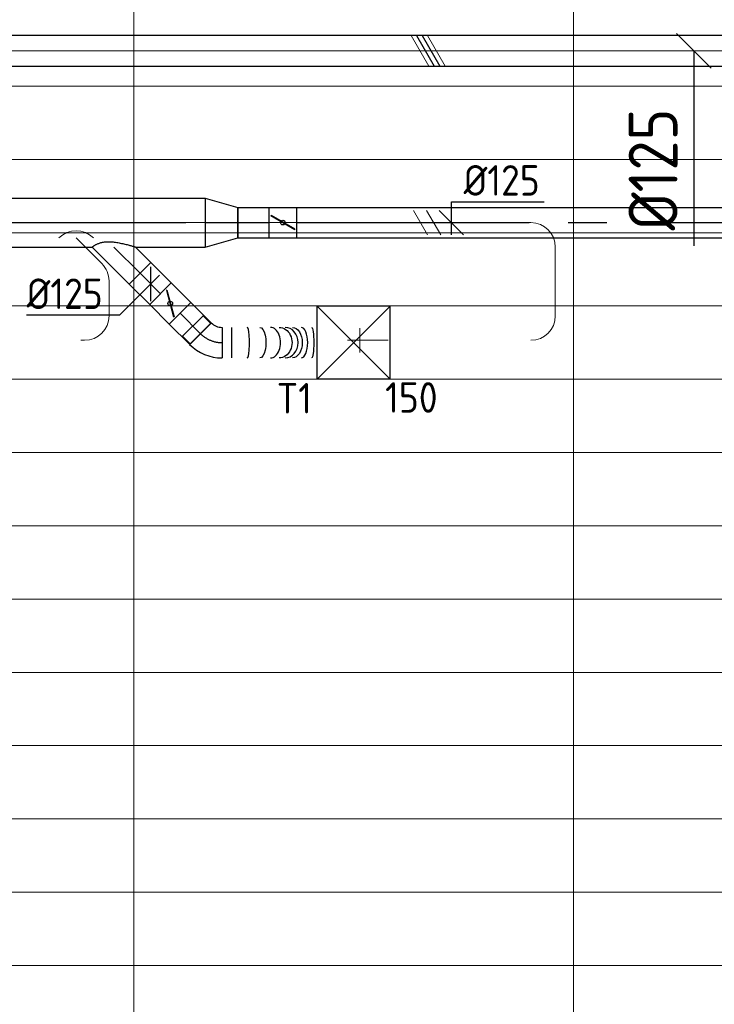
# Model space of a CAD drawing. Header units: millimetres. Extents: x -72412 to 16313, y -1015 to 52998.
# Tile 24 of 64: x -38191 to -35347, y 14970 to 19001. Entities that reach past the tile are written whole.
import ezdxf
from ezdxf.enums import TextEntityAlignment as Align

# ---------------------------------------------------------------- set-up
doc = ezdxf.new("R2010")
doc.units = ezdxf.units.MM
doc.header["$LTSCALE"] = 50
doc.linetypes.add('CENTER2', pattern=[28.575, 19.05, -3.175, 3.175, -3.175])
for name, color, linetype in [('4plfd', 254, 'Continuous'), ('WL570---_TOEVOER', 200, 'Continuous'), ('WL570---_TOEVOER_HL', 1, 'Continuous'), ('WM570---_TOEVOER', 2, 'Continuous'), ('WM570---_TOEVOER_PR', 2, 'Continuous')]:
    doc.layers.add(name, color=color, linetype=linetype)
for name, color, linetype, lineweight in [('WL570---_BESTAAND-HARTLIJN', 161, 'Continuous', 0), ('WL570---_BESTAAND-TOEVOER', 180, 'Continuous', 0), ('WL570---_DEMONTEREN', 10, 'Continuous', 0)]:
    doc.layers.add(name, color=color, linetype=linetype, lineweight=lineweight)
doc.layers.get('WL570---_DEMONTEREN').off()
doc.styles.add('BURO-025', font='ISO96.shx', dxfattribs={"height": 125})
doc.styles.add('MAATVOERING', font='ISO')

# ---------------------------------------------------------------- blocks, each defined once
blk = doc.blocks.new('Groep-43')
at = {"color": 8, "linetype": 'Continuous', "lineweight": 13}
for p, q in [((-22154.912, 17199.14), (-73154.912, 17199.14)), ((-73154.912, 16899.14), (-22154.912, 16899.14)), ((-22154.912, 16599.14), (-73154.912, 16599.14)), ((-22154.912, 16299.14), (-73154.912, 16299.14)), ((-22154.912, 15999.14), (-73154.912, 15999.14)), ((-22154.912, 15699.14), (-73154.912, 15699.14)), ((-22154.912, 15399.14), (-73154.912, 15399.14)), ((-73154.912, 15099.14), (-22154.912, 15099.14)), ((-22154.912, 14799.14), (-73154.912, 14799.14)), ((-22154.912, 14499.14), (-73154.912, 14499.14)), ((-22154.912, 14199.14), (-73154.912, 14199.14)), ((-22154.912, 13899.14), (-73154.912, 13899.14)), ((-22154.912, 13599.14), (-73154.912, 13599.14))]:
    blk.add_line(p, q, dxfattribs=at)
blk = doc.blocks.new('Groep-50')
at = {"color": 8, "linetype": 'Continuous', "lineweight": 13}
for p, q in [((-40454.9, 18999.1), (-40454.9, 7003.9)), ((-38654.9, 18999.1), (-38654.9, 7233.8))]:
    blk.add_line(p, q, dxfattribs=at)
at = {"color": 8}
blk.add_blockref('Groep-43', (0, 0), dxfattribs=at)
blk = doc.blocks.new('Block plafond 5e verd')
at = {"layer": '4plfd'}
blk.add_blockref('Groep-50', (73304.9, -19149.1), dxfattribs=at)
blk = doc.blocks.new('KARO')
for p, q in [((1, 0.5), (0, 0.5)), ((0, -0.5), (1, -0.5))]:
    blk.add_line(p, q)
at = {"invisible_edges": 15}
blk.add_3dface([(0, 0.5), (0, -0.5), (1, -0.5), (1, 0.5)], dxfattribs=at)
at = {"layer": 'WL570---_BESTAAND-HARTLIJN'}
blk.add_line((0, 0), (1, 0), dxfattribs=at)
blk = doc.blocks.new('OZA1250100045L')
blk.add_lwpolyline([(-70.7, 0), (-106.1, 35.4), (-35.4, 106.1), (70.7, 0)])
at = {"layer": 'WL570---_BESTAAND-HARTLIJN'}
blk.add_line((0, 0), (-70.7, 70.7), dxfattribs=at)
at = {"layer": 'WL570---_BESTAAND-TOEVOER'}
blk.add_arc((0, 70.7), 100, 225, 315, dxfattribs=at)
blk = doc.blocks.new('OSV1251000460G')
blk.add_lwpolyline([(0, -62.5), (46.7, -50), (46.7, 50), (0, 62.5)], close=True)
at = {"layer": 'WL570---_BESTAAND-HARTLIJN'}
blk.add_line((0, 0), (46.7, 0), dxfattribs=at)
blk = doc.blocks.new('OBO10000090L')
blk.add_lwpolyline([(50, 0, 0.414214), (-100, 150), (-100, 50, -0.414214), (-50, 0)], format="xyb", close=True)
at = {"invisible_edges": 15}
for points in [[(-91.3, 49.2), (-74, 147.7), (-100, 150), (-100, 50)], [(-82.9, 47), (-48.7, 141), (-74, 147.7), (-91.3, 49.2)], [(-75, 43.3), (-25, 129.9), (-48.7, 141), (-82.9, 47)], [(-67.9, 38.3), (-3.6, 114.9), (-25, 129.9), (-75, 43.3)], [(-61.7, 32.1), (14.9, 96.4), (-3.6, 114.9), (-67.9, 38.3)], [(-56.7, 25), (29.9, 75), (14.9, 96.4), (-61.7, 32.1)], [(-53, 17.1), (41, 51.3), (29.9, 75), (-56.7, 25)], [(-50.8, 8.7), (47.7, 26), (41, 51.3), (-53, 17.1)], [(-50, 0), (50, 0), (47.7, 26), (-50.8, 8.7)]]:
    blk.add_3dface(points, dxfattribs=at)
at = {"layer": 'WL570---_BESTAAND-HARTLIJN'}
blk.add_arc((-100, 0), 100, 0, 90, dxfattribs=at)
blk = doc.blocks.new('OBO10000045H')
blk.add_lwpolyline([(50, -41.4, 0.198912), (6.1, 64.6), (-64.6, -6.1, -0.198912), (-50, -41.4)], format="xyb", close=True)
at = {"invisible_edges": 15}
for points in [[(-61.7, -9.3), (14.9, 55), (6.1, 64.6), (-64.6, -6.1)], [(-59, -12.7), (22.9, 44.6), (14.9, 55), (-61.7, -9.3)], [(-56.7, -16.4), (29.9, 33.6), (22.9, 44.6), (-59, -12.7)], [(-54.7, -20.3), (35.9, 22), (29.9, 33.6), (-56.7, -16.4)], [(-53, -24.3), (41, 9.9), (35.9, 22), (-54.7, -20.3)], [(-51.7, -28.5), (44.9, -2.6), (41, 9.9), (-53, -24.3)], [(-50.8, -32.7), (47.7, -15.4), (44.9, -2.6), (-51.7, -28.5)], [(-50.2, -37.1), (49.4, -28.3), (47.7, -15.4), (-50.8, -32.7)], [(-50, -41.4), (50, -41.4), (49.4, -28.3), (-50.2, -37.1)]]:
    blk.add_3dface(points, dxfattribs=at)
at = {"layer": 'WL570---_BESTAAND-HARTLIJN'}
blk.add_arc((-100, -41.4), 100, 0, 45, dxfattribs=at)
blk = doc.blocks.new('OBO10000090ZE')
blk.add_lwpolyline([(-50, 0), (50, 0), (50, 100, 1), (-50, 100)], format="xyb", close=True)
at = {"layer": 'WL570---_BESTAAND-HARTLIJN'}
for points in [[(0, 0), (0, 150)], [(-50, 100), (50, 100)]]:
    blk.add_lwpolyline(points, dxfattribs=at)
blk = doc.blocks.new('OBO10000090H')
blk.add_lwpolyline([(50, -100, 0.414214), (-100, 50), (-100, -50, -0.414214), (-50, -100)], format="xyb", close=True)
at = {"invisible_edges": 15}
for points in [[(-91.3, -50.8), (-74, 47.7), (-100, 50), (-100, -50)], [(-82.9, -53), (-48.7, 41), (-74, 47.7), (-91.3, -50.8)], [(-75, -56.7), (-25, 29.9), (-48.7, 41), (-82.9, -53)], [(-67.9, -61.7), (-3.6, 14.9), (-25, 29.9), (-75, -56.7)], [(-61.7, -67.9), (14.9, -3.6), (-3.6, 14.9), (-67.9, -61.7)], [(-56.7, -75), (29.9, -25), (14.9, -3.6), (-61.7, -67.9)], [(-53, -82.9), (41, -48.7), (29.9, -25), (-56.7, -75)], [(-50.8, -91.3), (47.7, -74), (41, -48.7), (-53, -82.9)], [(-50, -100), (50, -100), (47.7, -74), (-50.8, -91.3)]]:
    blk.add_3dface(points, dxfattribs=at)
at = {"layer": 'WL570---_BESTAAND-HARTLIJN'}
blk.add_arc((-100, -100), 100, 0, 90, dxfattribs=at)
blk = doc.blocks.new('MVLINE')
blk.add_line((35.4, -35.4), (-35.4, 35.4))
blk = doc.blocks.new('UISO')
for p, q in [((0, 0.18), (1, 0.757)), ((0, 0), (1, 0.577))]:
    blk.add_line(p, q)
at = {"layer": 'WL570---_BESTAAND-TOEVOER'}
for p, q in [((0, 0.36), (1, 0.937)), ((0, -0.18), (1, 0.397))]:
    blk.add_line(p, q, dxfattribs=at)
blk = doc.blocks.new('*U573')
at = {"color": 0, "ltscale": 10}
for p, q in [((150, 150, -2500), (-150, 150, -2500)), ((-150, -150, -2500), (-150, 150, -2500)), ((150, -150, -2500), (-150, 150, -2500)), ((-150, -150, -2500), (150, 150, -2500)), ((150, -150, -2500), (150, 150, -2500)), ((150, -150, -2500), (-150, -150, -2500))]:
    blk.add_line(p, q, dxfattribs=at)
at = {"layer": 'WL570---_TOEVOER_HL', "linetype": 'CENTER2'}
blk.add_circle((0, 0, -2500), 0.075, dxfattribs=at)
at = {"layer": 'WL570---_TOEVOER', "color": 2, "style": 'BURO-025'}
for tag in ['MC', 'Q']:
    blk.add_attdef(tag, text='', height=125, dxfattribs=at).set_placement((0, 0), align=Align.MIDDLE)
at = {"layer": 'WM570---_TOEVOER_PR', "color": 2, "style": 'BURO-025'}
blk.add_attdef('POSNR', text='', height=125, dxfattribs=at).set_placement((0, 0), align=Align.MIDDLE)
blk = doc.blocks.new('*U969')
at = {"color": 0, "ltscale": 10}
for p, q in [((0, 100, -2700), (2460.9, 100, -2700)), ((0, -100, -2700), (0, 100, -2700)), ((2460.9, 100, -2700), (2460.9, -100, -2700)), ((0, -100, -2700), (183.8, -100, -2700)), ((360.6, -100, -2700), (1998.5, -100, -2700)), ((2175.3, -100, -2700), (2460.9, -100, -2700))]:
    blk.add_line(p, q, dxfattribs=at)
at = {"layer": 'WL570---_TOEVOER_HL', "linetype": 'CENTER2'}
blk.add_line((0, 0, -2700), (2460.9, 0, -2700), dxfattribs=at)
at = {"layer": 'WM570---_TOEVOER_PR', "color": 2, "style": 'BURO-025'}
blk.add_attdef('POSNR', text='', height=125, dxfattribs=at).set_placement((0, 0), align=Align.MIDDLE)
blk = doc.blocks.new('*U971')
at = {"color": 0, "ltscale": 10}
for p, q in [((0, 88.4, -2700), (63.3, 151.7, -2700)), ((63.3, 151.7, -2700), (151.7, 63.3, -2700)), ((0, -88.4, -2700), (151.7, 63.3, -2700))]:
    blk.add_line(p, q, dxfattribs=at)
blk.add_spline([(-0.2, -88.1, -2700), (-0.8, -87.4, -2700), (-1.8, -86.1, -2700), (-3.1, -84.3, -2700), (-4.7, -82, -2700), (-6.6, -79.1, -2700), (-8.7, -75.7, -2700), (-10.8, -71.7, -2700), (-13.1, -67.2, -2700), (-15.2, -62, -2700), (-17.2, -56.2, -2700), (-19, -49.7, -2700), (-20.4, -42.5, -2700), (-21.4, -34.8, -2700), (-21.9, -26.4, -2700), (-21.9, -17.4, -2700), (-21.4, -8, -2700), (-20.4, 1.8, -2700), (-19, 11.7, -2700), (-17.2, 21.7, -2700), (-15.2, 31.5, -2700), (-13.1, 41, -2700), (-10.8, 50, -2700), (-8.7, 58.4, -2700), (-6.6, 66, -2700), (-4.7, 72.6, -2700), (-3.1, 78.1, -2700), (-1.8, 82.6, -2700), (-0.8, 85.8, -2700), (-0.2, 87.7, -2700), (0, 88.4, -2700)], degree=3, dxfattribs=at)
at = {"layer": 'WL570---_TOEVOER_HL', "linetype": 'CENTER2'}
blk.add_line((0, 0, -2700), (107.5, 107.5, -2700), dxfattribs=at)
at = {"layer": 'WM570---_TOEVOER_PR', "color": 2, "style": 'BURO-025'}
blk.add_attdef('POSNR', text='', height=125, dxfattribs=at).set_placement((0, 0), align=Align.MIDDLE)
blk = doc.blocks.new('*U972')
at = {"color": 0, "ltscale": 10}
for p, q in [((0, 100, -2700), (134.1, 62.5, -2700)), ((0, 100, -2700), (0, -100, -2700)), ((134.1, 62.5, -2700), (134.1, -62.5, -2700)), ((0, -100, -2700), (134.1, -62.5, -2700))]:
    blk.add_line(p, q, dxfattribs=at)
at = {"layer": 'WL570---_TOEVOER_HL', "linetype": 'CENTER2'}
blk.add_line((0, 0, -2700), (134.1, 0, -2700), dxfattribs=at)
for centre in [(0, 0, -2700), (134.1, 0, -2700)]:
    blk.add_circle(centre, 0.075, dxfattribs=at)
at = {"layer": 'WM570---_TOEVOER_PR', "color": 2, "style": 'BURO-025'}
blk.add_attdef('POSNR', text='', height=125, dxfattribs=at).set_placement((0, 0), align=Align.MIDDLE)
blk = doc.blocks.new('*U976')
at = {"color": 0, "ltscale": 10}
for p, q in [((0, 62.5, -2700), (118.3, 62.5, -2700)), ((0, -62.5, -2700), (0, 62.5, -2700)), ((0, -62.5, -2700), (118.3, -62.5, -2700))]:
    blk.add_line(p, q, dxfattribs=at)
at = {"layer": 'WL570---_TOEVOER_HL', "linetype": 'CENTER2'}
blk.add_line((0, 0, -2700), (118.3, 0, -2700), dxfattribs=at)
at = {"layer": 'WM570---_TOEVOER_PR', "color": 2, "style": 'BURO-025'}
blk.add_attdef('POSNR', text='', height=125, dxfattribs=at).set_placement((0, 0), align=Align.MIDDLE)
blk = doc.blocks.new('*U977')
at = {"ltscale": 10}
for p, q in [((-56.5, -62.5, -2700), (-56.5, 62.5, -2700)), ((-56.5, 62.5, -2700), (56.4, 62.5, -2700)), ((56.4, 62.5, -2700), (56.4, -62.5, -2700)), ((-49.4, 27.3, -2700), (-48.4, 29.1, -2700)), ((48.4, -29.1, -2700), (-49.4, 27.3, -2700)), ((49.4, -27.3, -2700), (-48.4, 29.1, -2700)), ((48.4, -29.1, -2700), (49.4, -27.3, -2700)), ((-56.5, -62.5, -2700), (56.4, -62.5, -2700))]:
    blk.add_line(p, q, dxfattribs=at)
blk.add_circle((0, 0, -2700), 9.41, dxfattribs=at)
at = {"layer": 'WL570---_TOEVOER', "color": 2, "style": 'BURO-025'}
blk.add_attdef('I', text='', height=125, dxfattribs=at).set_placement((0, 0), align=Align.MIDDLE)
at = {"layer": 'WM570---_TOEVOER_PR', "color": 2, "style": 'BURO-025'}
blk.add_attdef('POSNR', text='', height=125, dxfattribs=at).set_placement((0, 0), align=Align.MIDDLE)
blk = doc.blocks.new('*U978')
at = {"color": 0, "ltscale": 10}
for p, q in [((0, 62.5, -2700), (118.3, 62.5, -2700)), ((118.3, 62.5, -2700), (118.3, -62.5, -2700)), ((0, -62.5, -2700), (118.3, -62.5, -2700))]:
    blk.add_line(p, q, dxfattribs=at)
at = {"layer": 'WL570---_TOEVOER_HL', "linetype": 'CENTER2'}
blk.add_line((0, 0, -2700), (118.3, 0, -2700), dxfattribs=at)
at = {"layer": 'WM570---_TOEVOER_PR', "color": 2, "style": 'BURO-025'}
blk.add_attdef('POSNR', text='', height=125, dxfattribs=at).set_placement((0, 0), align=Align.MIDDLE)
blk = doc.blocks.new('*U979')
at = {"color": 0, "ltscale": 10}
for p, q in [((0, 62.5, -2700), (127.5, 62.5, -2700)), ((0, -62.5, -2700), (0, 62.5, -2700)), ((0, -62.5, -2700), (127.5, -62.5, -2700))]:
    blk.add_line(p, q, dxfattribs=at)
at = {"layer": 'WL570---_TOEVOER_HL', "linetype": 'CENTER2'}
blk.add_line((0, 0, -2700), (127.5, 0, -2700), dxfattribs=at)
at = {"layer": 'WM570---_TOEVOER_PR', "color": 2, "style": 'BURO-025'}
blk.add_attdef('POSNR', text='', height=125, dxfattribs=at).set_placement((0, 0), align=Align.MIDDLE)
blk = doc.blocks.new('*U980')
at = {"ltscale": 10}
for p, q in [((-56.4, 62.5, -2700), (56.4, 62.5, -2700)), ((-56.4, -62.5, -2700), (-56.4, 62.5, -2700)), ((56.4, 62.5, -2700), (56.4, -62.5, -2700)), ((-49.4, 27.3, -2700), (-48.4, 29.1, -2700)), ((48.4, -29.1, -2700), (-49.4, 27.3, -2700)), ((49.4, -27.3, -2700), (-48.4, 29.1, -2700)), ((48.4, -29.1, -2700), (49.4, -27.3, -2700)), ((-56.4, -62.5, -2700), (56.4, -62.5, -2700))]:
    blk.add_line(p, q, dxfattribs=at)
blk.add_circle((0, 0, -2700), 9.41, dxfattribs=at)
at = {"layer": 'WL570---_TOEVOER', "color": 2, "style": 'BURO-025'}
blk.add_attdef('I', text='', height=125, dxfattribs=at).set_placement((0, 0), align=Align.MIDDLE)
at = {"layer": 'WM570---_TOEVOER_PR', "color": 2, "style": 'BURO-025'}
blk.add_attdef('POSNR', text='', height=125, dxfattribs=at).set_placement((0, 0), align=Align.MIDDLE)
blk = doc.blocks.new('*U981')
at = {"color": 0, "ltscale": 10}
for p, q in [((0, 62.5, -2700), (1908.3, 62.5, -2700)), ((1908.3, 62.5, -2700), (1908.3, -62.5, -2700)), ((0, -62.5, -2700), (1908.3, -62.5, -2700))]:
    blk.add_line(p, q, dxfattribs=at)
at = {"layer": 'WL570---_TOEVOER_HL', "linetype": 'CENTER2'}
blk.add_line((0, 0, -2700), (1908.3, 0, -2700), dxfattribs=at)
at = {"layer": 'WM570---_TOEVOER_PR', "color": 2, "style": 'BURO-025'}
blk.add_attdef('POSNR', text='', height=125, dxfattribs=at).set_placement((0, 0), align=Align.MIDDLE)
blk = doc.blocks.new('*U984')
at = {"color": 0, "ltscale": 10}
for p, q in [((-51.8, -62.5, -2700), (-51.8, 62.5, -2700)), ((80.8, 7.6, -2700), (-7.6, -80.8, -2700)), ((78.6, 5.4, -2700), (-5.4, -78.6, -2700)), ((78.6, 5.4, -2700), (109.9, -26, -2700)), ((109.9, -26, -2700), (26, -109.9, -2700)), ((-5.4, -78.6, -2700), (26, -109.9, -2700))]:
    blk.add_line(p, q, dxfattribs=at)
for radius in [187.6, 62.6]:
    blk.add_arc((-51.8, -125.1, -2700), radius, 45, 90, dxfattribs=at)
at = {"layer": 'WL570---_TOEVOER_HL', "linetype": 'CENTER2'}
blk.add_arc((-51.8, -125.1, -2700), 125.1, 45, 90, dxfattribs=at)
at = {"layer": 'WM570---_TOEVOER_PR', "color": 2, "style": 'BURO-025'}
blk.add_attdef('POSNR', text='', height=125, dxfattribs=at).set_placement((0, 0), align=Align.MIDDLE)
blk = doc.blocks.new('*U985')
at = {"color": 0, "ltscale": 10}
for p, q in [((0, 62.5, -2700), (0, -62.5, -2700)), ((38.5, 62.5, -2700), (38.5, -62.5, -2700)), ((388.6, 62.5, -2700), (388.6, -62.5, -2700))]:
    blk.add_line(p, q, dxfattribs=at)
for centre, major_axis, ratio, start_param, end_param in [((103.3, 0, -2700), (0, -62.5), 0.14074, 0, 3.141593), ((198.8, 0, -2700), (0, -62.5), 0.649877, 0, 3.141593), ((258.6, 0, -2700), (0, 62.5), 0.837978, 3.141593, 6.283185), ((324.8, 0, -2700), (0, 62.5), 0.411285, 3.141593, 6.283185)]:
    blk.add_ellipse(centre, major_axis=major_axis, ratio=ratio, start_param=start_param, end_param=end_param, dxfattribs=at)
at = {"color": 0, "ltscale": 10, "extrusion": (0, 0, -1)}
for centre, major_axis, ratio, start_param, end_param in [((154.1, 0, -2700), (0, 62.5), 0.411285, 0, 3.141593), ((234.1, 0, -2700), (0, 62.5), 0.837978, 0, 3.141593), ((287.8, 0, -2700), (0, -62.5), 0.649877, 3.141593, 6.283185), ((366.8, 0, -2700), (0, -62.5), 0.14074, 3.141593, 6.283185)]:
    blk.add_ellipse(centre, major_axis=major_axis, ratio=ratio, start_param=start_param, end_param=end_param, dxfattribs=at)
at = {"layer": 'WM570---_TOEVOER_PR', "color": 2, "style": 'BURO-025'}
blk.add_attdef('POSNR', text='', height=125, dxfattribs=at).set_placement((0, 0), align=Align.MIDDLE)
blk = doc.blocks.new('*U989')
at = {"layer": 'WM570---_TOEVOER', "color": 0, "ltscale": 10}
for p, q in [((0, 85.4), (380.4, 85.4)), ((0, -50), (0, 85.4)), ((50, -50), (-50, 50))]:
    blk.add_line(p, q, dxfattribs=at)
at = {"layer": 'WM570---_TOEVOER', "color": 0, "style": 'BURO-025'}
blk.add_text('%%c125', height=125, dxfattribs=at).set_placement((50, 110.4))
blk = doc.blocks.new('*U991')
at = {"layer": 'WM570---_TOEVOER', "color": 0, "ltscale": 10}
for p, q in [((0, -70.7), (0, 70.7)), ((35.4, 35.4), (-127.7, -127.7)), ((-127.7, -127.7), (-508.1, -127.7))]:
    blk.add_line(p, q, dxfattribs=at)
at = {"layer": 'WM570---_TOEVOER', "color": 0, "style": 'BURO-025'}
blk.add_text('%%c125', height=125, dxfattribs=at).set_placement((-508.1, -102.7))

msp = doc.modelspace()

# ---------------------------------------------------------------- linework, layer by layer
at = {"layer": 'WM570---_TOEVOER'}
msp.add_lwpolyline([(-35431.1, 18873.6), (-35431.1, 18687.4), (-35431.1, 18075.5)], dxfattribs=at)

# ---------------------------------------------------------------- block references
at = {"layer": 'WL570---_DEMONTEREN'}
for name, p, xscale, yscale, zscale, rotation in [('KARO', (-37791.7, 18170.5), 1849.824628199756, 125, 125, 180), ('KARO', (-36097.6, 18170.5), 1647.311478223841, 100, 100, 180), ('UISO', (-36560.8, 18220.5), 100, 100, 100, 270), ('KARO', (-37854.2, 18002.6), 48.98494323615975, 100, 100, 135.0000000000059), ('KARO', (-35998, 17788.7), 281.743861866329, 100, 100, 90), ('KARO', (-37825, 17788.7), 143.1849200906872, 100, 100, 90)]:
    msp.add_blockref(name, p, dxfattribs=dict(at, xscale=xscale, yscale=yscale, zscale=zscale, rotation=rotation))
for name, p in [('OSV1251000460G', (-37791.6, 18170.5)), ('OBO10000090H', (-35998, 18170.5)), ('OBO10000045H', (-37825, 17973.3))]:
    msp.add_blockref(name, p, dxfattribs=at)
for name, p, rotation in [('OZA1250100045L', (-37959.6, 18108), 180), ('OBO10000090L', (-37924.9, 17688.7), 270), ('OBO10000090L', (-36098, 17688.7), 270), ('OBO10000090ZE', (-36698.7, 17688.7), 90)]:
    msp.add_blockref(name, p, dxfattribs=dict(at, rotation=rotation))
at = {"layer": 'WL570---_DEMONTEREN', "yscale": 100, "zscale": 100}
for p, xscale in [((-37941.1, 17688.7), 16.2227493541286), ((-36698.7, 17688.7), 16.03765465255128)]:
    msp.add_blockref('KARO', p, dxfattribs=dict(at, xscale=xscale))
at = {"layer": 'WL570---_TOEVOER'}
for name, p in [('Block plafond 5e verd', (-70573.6, 20679.1)), ('*U969', (-39892.3, 18170.5, 2700)), ('*U972', (-37431.4, 18170.5, 2700)), ('*U979', (-37297.3, 18170.5, 2700)), ('*U980', (-37113.4, 18170.5, 2700)), ('*U981', (-37056.9, 18170.5, 2700)), ('*U985', (-37362.3, 17679.1, 2700))]:
    msp.add_blockref(name, p, dxfattribs=at)
at = {"layer": 'WL570---_TOEVOER', "xscale": 10194.78127866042, "yscale": 125, "zscale": 125}
msp.add_blockref('KARO', (-41088.2, 18873.6), dxfattribs=at)
at = {"layer": 'WL570---_TOEVOER', "xscale": 125, "yscale": 125, "zscale": 125, "rotation": 270}
msp.add_blockref('UISO', (-36565.9, 18936.1), dxfattribs=at)
at = {"layer": 'WL570---_TOEVOER'}
for name, p, rotation in [('*U971', (-37805.4, 18070.5, 2700), 270), ('*U978', (-37614.2, 17879.3, 2700), 134.9999999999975), ('*U977', (-37574.3, 17839.3, 2700), 135), ('*U976', (-37450.7, 17715.7, 2700), 135), ('*U984', (-37414.1, 17679.1, 2700), 180)]:
    msp.add_blockref(name, p, dxfattribs=dict(at, rotation=rotation))
ref = msp.add_blockref('*U573', (-36823.6, 17679.1, 2500), dxfattribs=at)
ref.add_attrib('Q', '150', (-36694.7, 17392.2), dxfattribs={"color": 2, "height": 125, "style": 'BURO-025'})
ref.add_attrib('MC', 'T1', (-37139, 17389), dxfattribs={"color": 2, "height": 125, "style": 'BURO-025'})
at = {"layer": 'WM570---_TOEVOER', "xscale": 2, "yscale": 2, "zscale": 2}
msp.add_blockref('MVLINE', (-35431.1, 18873.6), dxfattribs=at)
at = {"layer": 'WM570---_TOEVOER'}
for name, p in [('*U989', (-36423.5, 18170.5, 2700)), ('*U991', (-37654.4, 17919.4, 2700))]:
    msp.add_blockref(name, p, dxfattribs=at)

# ---------------------------------------------------------------- texts
at = {"layer": 'WM570---_TOEVOER', "style": 'MAATVOERING'}
msp.add_text('%%c125', height=200, rotation=90, dxfattribs=at).set_placement((-35497.7, 18637.4), align=Align.RIGHT)

doc.saveas('drawing.dxf')
